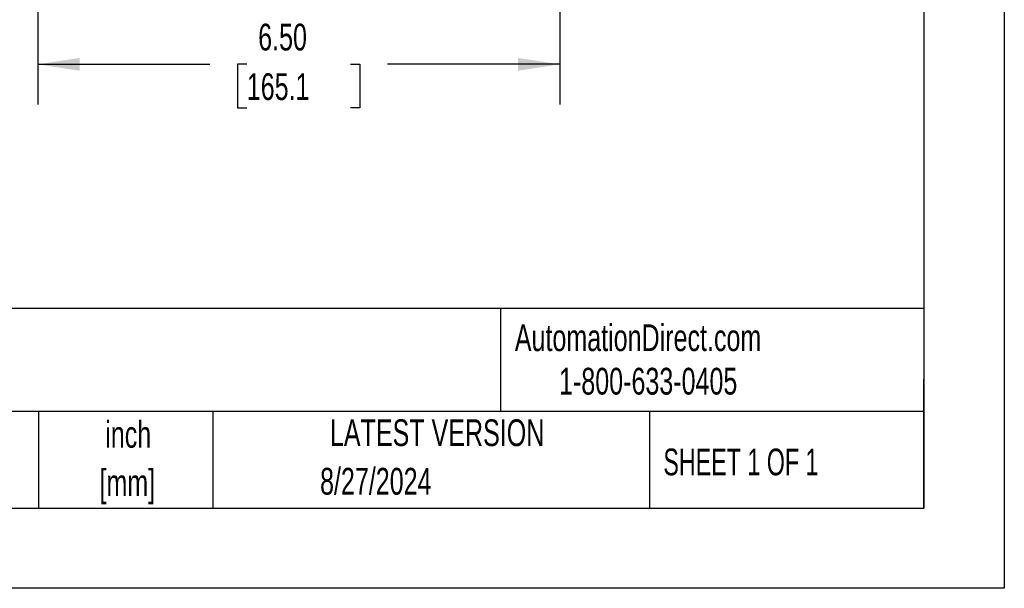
# Model space of a CAD drawing. Header units: inches. Extents: x 0 to 44, y 0 to 34.
# Tile 7 of 18: x 31.7 to 44, y 0 to 7.1. Entities that reach past the tile are written whole.
import ezdxf

# ---------------------------------------------------------------- set-up
doc = ezdxf.new("R2010")
doc.units = ezdxf.units.IN
doc.header["$LTSCALE"] = 4
doc.header["$MEASUREMENT"] = 0
doc.linetypes.add('CENTERX2', pattern=[0.8, 0.5, -0.1, 0.1, -0.1])
doc.layers.add('DIMENSIONS', color=140, linetype='Continuous', lineweight=25)
doc.layers.add('TEXT', color=140, linetype='Continuous', lineweight=25)
doc.styles.add('SLDTEXTSTYLE0', font='TXT', dxfattribs={"width": 0.7})
doc.styles.add('SLDTEXTSTYLE1', font='TXT', dxfattribs={"width": 0.65})
doc.dimstyles.new('SLDDIMSTYLE3', dxfattribs={"dimtxt": 0.339844, "dimasz": 0.52, "dimexe": 0, "dimexo": 0.0625, "dimgap": 0.084961, "dimtad": 0, "dimtih": 1, "dimtoh": 1, "dimrnd": 1e-09, "dimzin": 4, "dimdsep": 46, "dimtxsty": 'SLDTEXTSTYLE0', "dimsah": 1, "dimcen": 0.09, "dimadec": 0, "dimazin": 1, "dimtfac": 1, "dimtofl": 0, "dimtmove": 0, "dimatfit": 3, "dimfxl": 0, "dimfrac": 2, "dimtolj": 1, "dimtzin": 12, "dimarcsym": 0})

# ---------------------------------------------------------------- blocks, each defined once
blk = doc.blocks.new('SW_NOTE_0_1')
at = {"layer": 'TEXT', "color": 0, "linetype": 'CENTERX2', "lineweight": 18, "char_height": 0.3333, "attachment_point": 2, "style": 'SLDTEXTSTYLE0'}
for s, insert in [('inch', (0.5, 0.43)), ('[mm]', (0.489, -0.172))]:
    blk.add_mtext(s, dxfattribs=dict(at, insert=insert))
blk = doc.blocks.new('_D_15')
at = {"layer": 'DIMENSIONS'}
for p, q in [((31.964, 9.83), (31.964, 6.025)), ((38.464, 9.83), (38.464, 9.045)), ((38.464, 8.805), (38.464, 6.025)), ((31.964, 6.525), (34.107, 6.525)), ((34.567, 6.525), (34.453, 6.525)), ((34.453, 6.525), (34.453, 5.985)), ((35.86, 6.525), (35.974, 6.525)), ((35.974, 6.525), (35.974, 5.985)), ((38.464, 6.525), (36.32, 6.525)), ((34.453, 5.985), (34.567, 5.985)), ((35.974, 5.985), (35.86, 5.985))]:
    blk.add_line(p, q, dxfattribs=at)
for points in [[(31.964, 6.525), (32.484, 6.445), (32.484, 6.605)], [(38.464, 6.525), (37.944, 6.605), (37.944, 6.445)]]:
    blk.add_solid(points, dxfattribs=at)
at = {"layer": 'DIMENSIONS', "char_height": 0.3333, "attachment_point": 1, "style": 'SLDTEXTSTYLE0'}
for s, insert in [('6.50', (34.709, 7.031)), ('165.1', (34.567, 6.414))]:
    blk.add_mtext(s, dxfattribs=dict(at, insert=insert))

msp = doc.modelspace()

# ---------------------------------------------------------------- linework, layer by layer
at = {"color": 7, "linetype": 'Continuous'}
for p, q in [((44.000389, 34.000421), (44.000389, 0.000421)), ((44.000389, 0.000421), (0.000389, 0.000421))]:
    msp.add_line(p, q, dxfattribs=at)
at = {"layer": 'TEXT'}
for p, q in [((43, 33), (43, 1)), ((43, 3.484426), (1, 3.484426)), ((37.728406, 3.484426), (37.728406, 2.2)), ((43, 1), (43, 2.6)), ((43, 2.2), (1, 2.2)), ((31.972331, 2.2), (31.972331, 1)), ((34.143637, 2.2), (34.143637, 1)), ((39.58248, 2.2), (39.58248, 1)), ((1, 1), (43, 1))]:
    msp.add_line(p, q, dxfattribs=at)

# ---------------------------------------------------------------- block references
at = {"layer": 'TEXT', "linetype": 'CENTERX2', "lineweight": 18}
msp.add_blockref('SW_NOTE_0_1', (32.590394, 1.653819), dxfattribs=at)

# ---------------------------------------------------------------- texts
for s, insert, char_height, attachment_point, style in [('AutomationDirect.com', (37.904718, 3.287643), 0.33333333, 1, 'SLDTEXTSTYLE0'), ('1-800-633-0405', (38.455367, 2.745988), 0.33333333, 1, 'SLDTEXTSTYLE0'), ('LATEST VERSION', (36.937344, 2.104566), 0.33333333, 2, 'SLDTEXTSTYLE0'), ('SHEET 1 OF 1', (39.754533, 1.740392), 0.33333333, 1, 'SLDTEXTSTYLE1'), ('8/27/2024', (36.173463, 1.50008), 0.3333333, 2, 'SLDTEXTSTYLE0')]:
    msp.add_mtext(s, dxfattribs=dict(at, insert=insert, char_height=char_height, attachment_point=attachment_point, style=style))

# ---------------------------------------------------------------- dimensions: what is measured, and where the dimension line sits
at = {"layer": 'DIMENSIONS'}
dim = msp.add_linear_dim(base=(31.96375, 6.524897), p1=(38.46375, 10.030282), p2=(31.96375, 10.030282), dimstyle='SLDDIMSTYLE3', dxfattribs=at)
dim.commit()
dim.dimension.update_dxf_attribs({"geometry": '_D_15', "text_midpoint": (35.21375, 6.524897), "dimtype": 160})

doc.saveas('drawing.dxf')
